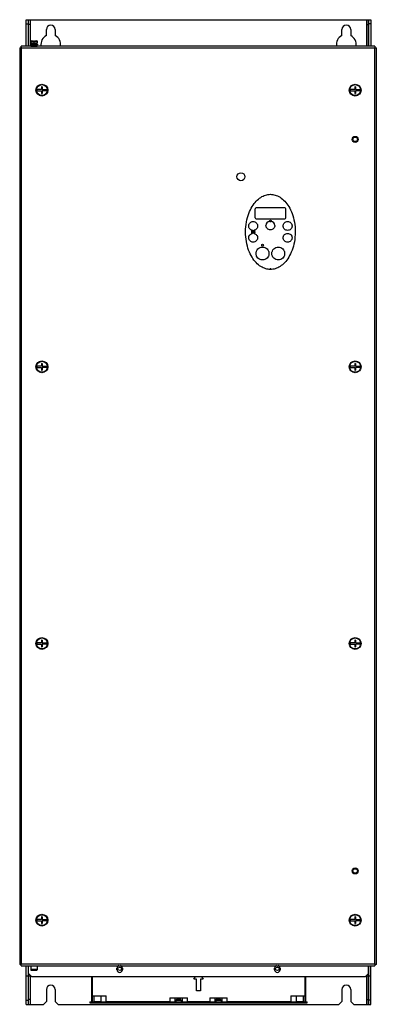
# Model space of a CAD drawing. Header units: millimetres. Extents: x 233 to 595, y 86 to 1086.
import ezdxf

# ---------------------------------------------------------------- set-up
doc = ezdxf.new("R2010")
doc.units = ezdxf.units.MM
doc.header["$LTSCALE"] = 76.080423
doc.layers.get('0').update_dxf_attribs({"linetype": 'CONTINUOUS'})

msp = doc.modelspace()

# ---------------------------------------------------------------- linework, layer by layer
at = {"color": 7, "linetype": 'Continuous'}
for p, q in [((239.6, 1059.5), (239.6, 1086.4)), ((239.6, 1086.4), (589.6, 1086.4)), ((239.6, 1082.3), (241.6, 1082.3)), ((241.6, 1086.4), (241.6, 1059.5)), ((243.6, 1081.4), (241.6, 1081.4)), ((243.6, 1086.4), (243.6, 1059.5)), ((243.9, 1059.5), (243.9, 1086.4)), ((585.3, 1086.4), (585.3, 1059.5)), ((585.6, 1059.5), (585.6, 1086.4)), ((585.6, 1081.4), (587.6, 1081.4)), ((587.6, 1059.5), (587.6, 1086.4)), ((589.6, 1082.3), (587.6, 1082.3)), ((589.6, 1086.4), (589.6, 1059.5)), ((260.1, 1070.4), (260.1, 1076.4)), ((269.1, 1076.4), (269.1, 1070.4)), ((560.1, 1070.4), (560.1, 1076.4)), ((569.1, 1076.4), (569.1, 1070.4)), ((244.1, 1061.7), (244.1, 1060.9)), ((244.1, 1061.7), (251.1, 1061.7)), ((251.1, 1060.9), (244.1, 1060.9)), ((244.3, 1064.7), (244.3, 1062.5)), ((244.3, 1064.7), (247.2, 1064.7)), ((250.9, 1062.5), (244.3, 1062.5)), ((244.4, 1059.7), (244.7, 1060.9)), ((244.5, 1061.7), (244.5, 1062.5)), ((244.6, 1065), (247.2, 1065)), ((247.2, 1064.2), (247.2, 1065)), ((247.2, 1064.2), (248, 1064.2)), ((248, 1064.2), (248, 1065)), ((248, 1065), (250.5, 1065)), ((248, 1064.7), (250.8, 1064.7)), ((250.7, 1059.7), (250.4, 1060.9)), ((250.6, 1061.7), (250.6, 1062.5)), ((250.8, 1064.7), (250.9, 1062.5)), ((251.1, 1061.7), (251.1, 1060.9)), ((233.1, 1058), (233.1, 127)), ((233.1, 1058), (234.2, 1058)), ((234.6, 1058.4), (234.6, 1059.5)), ((593.6, 1059.5), (234.6, 1059.5)), ((234.9, 127.3), (234.9, 1057.7)), ((234.9, 1057.7), (593.3, 1057.7)), ((244.4, 1059.5), (244.4, 1059.7)), ((244.4, 1059.7), (250.7, 1059.7)), ((250.7, 1059.5), (250.7, 1059.7)), ((593.3, 1057.7), (593.3, 127.3)), ((593.6, 1059.5), (593.6, 1058.4)), ((593.9, 1058), (595.1, 1058)), ((595.1, 127), (595.1, 1058)), ((255.1, 1015.5), (250.5, 1015.5)), ((250.5, 1014.3), (255.1, 1014.3)), ((255.1, 1018.3), (255.1, 1015.5)), ((256, 1018.3), (255.1, 1018.3)), ((255.1, 1014.3), (255.1, 1011.5)), ((255.1, 1011.5), (256, 1011.5)), ((256, 1018.3), (256, 1015.5)), ((256, 1015.5), (260.6, 1015.5)), ((256, 1014.3), (256, 1011.5)), ((260.6, 1014.3), (256, 1014.3)), ((573.1, 1015.5), (568.5, 1015.5)), ((568.5, 1014.3), (573.1, 1014.3)), ((573.1, 1018.3), (573.1, 1015.5)), ((574, 1018.3), (573.1, 1018.3)), ((573.1, 1014.3), (573.1, 1011.5)), ((573.1, 1011.5), (574, 1011.5)), ((574, 1018.3), (574, 1015.5)), ((574, 1015.5), (578.6, 1015.5)), ((574, 1014.3), (574, 1011.5)), ((578.6, 1014.3), (574, 1014.3)), ((472.1, 885.2), (472.1, 894.2)), ((502.1, 895.2), (473.1, 895.2)), ((503.1, 885.2), (503.1, 894.2)), ((473.1, 884.2), (502.1, 884.2)), ((255.1, 734.5), (250.5, 734.5)), ((250.5, 733.3), (255.1, 733.3)), ((255.1, 737.3), (255.1, 734.5)), ((256, 737.3), (255.1, 737.3)), ((255.1, 733.3), (255.1, 730.5)), ((255.1, 730.5), (256, 730.5)), ((256, 737.3), (256, 734.5)), ((256, 734.5), (260.6, 734.5)), ((256, 733.3), (256, 730.5)), ((260.6, 733.3), (256, 733.3)), ((573.1, 734.5), (568.5, 734.5)), ((568.5, 733.3), (573.1, 733.3)), ((573.1, 737.3), (573.1, 734.5)), ((574, 737.3), (573.1, 737.3)), ((573.1, 733.3), (573.1, 730.5)), ((573.1, 730.5), (574, 730.5)), ((574, 737.3), (574, 734.5)), ((574, 734.5), (578.6, 734.5)), ((574, 733.3), (574, 730.5)), ((578.6, 733.3), (574, 733.3)), ((255.1, 453.5), (250.5, 453.5)), ((250.5, 452.3), (255.1, 452.3)), ((255.1, 456.3), (255.1, 453.5)), ((256, 456.3), (255.1, 456.3)), ((255.1, 452.3), (255.1, 449.5)), ((256, 456.3), (256, 453.5)), ((256, 453.5), (260.6, 453.5)), ((256, 452.3), (256, 449.5)), ((260.6, 452.3), (256, 452.3)), ((573.1, 453.5), (568.5, 453.5)), ((568.5, 452.3), (573.1, 452.3)), ((574, 456.3), (573.1, 456.3)), ((573.1, 456.3), (573.1, 453.5)), ((573.1, 452.3), (573.1, 449.5)), ((574, 456.3), (574, 453.5)), ((574, 453.5), (578.6, 453.5)), ((578.6, 452.3), (574, 452.3)), ((574, 452.3), (574, 449.5)), ((255.1, 449.5), (256, 449.5)), ((573.1, 449.5), (574, 449.5)), ((255.1, 172.5), (250.5, 172.5)), ((250.5, 171.3), (255.1, 171.3)), ((256, 175.3), (255.1, 175.3)), ((255.1, 175.3), (255.1, 172.5)), ((255.1, 171.3), (255.1, 168.5)), ((256, 175.3), (256, 172.5)), ((256, 172.5), (260.6, 172.5)), ((260.6, 171.3), (256, 171.3)), ((256, 171.3), (256, 168.5)), ((573.1, 172.5), (568.5, 172.5)), ((568.5, 171.3), (573.1, 171.3)), ((574, 175.3), (573.1, 175.3)), ((573.1, 175.3), (573.1, 172.5)), ((573.1, 171.3), (573.1, 168.5)), ((574, 175.3), (574, 172.5)), ((574, 172.5), (578.6, 172.5)), ((578.6, 171.3), (574, 171.3)), ((574, 171.3), (574, 168.5)), ((255.1, 168.5), (256, 168.5)), ((573.1, 168.5), (574, 168.5)), ((234.2, 127), (233.1, 127)), ((234.6, 125.5), (234.6, 126.7)), ((234.6, 125.5), (593.6, 125.5)), ((593.3, 127.3), (234.9, 127.3)), ((239.6, 86.4), (239.6, 125.5)), ((241.9, 115.1), (241.9, 125.5)), ((242.1, 117.8), (242.1, 125.5)), ((244.4, 125.5), (244.4, 121.7)), ((250.7, 121.7), (244.4, 121.7)), ((244.4, 121.7), (244.8, 120.7)), ((250.3, 120.7), (244.8, 120.7)), ((250.7, 121.7), (250.3, 120.7)), ((250.7, 125.5), (250.7, 121.7)), ((331.8, 121.6), (331.8, 123.1)), ((337.3, 123.1), (337.3, 121.6)), ((491.8, 121.6), (491.8, 123.1)), ((497.3, 123.1), (497.3, 121.6)), ((587.1, 117.8), (587.1, 125.5)), ((587.3, 125.5), (587.3, 115.1)), ((589.6, 86.4), (589.6, 125.5)), ((593.6, 126.7), (593.6, 125.5)), ((595.1, 127), (593.9, 127)), ((244.8, 115.1), (239.6, 115.1)), ((241.6, 115.1), (241.6, 86.4)), ((242.1, 117.8), (245.1, 114.8)), ((243.6, 115.1), (243.6, 86.4)), ((243.9, 86.4), (243.9, 115.1)), ((245.1, 114.8), (584.1, 114.8)), ((305.8, 114.8), (305.8, 89.1)), ((306.8, 89.1), (306.8, 114.8)), ((409.9, 112.1), (411.5, 114.8)), ((412.6, 112.1), (409.9, 112.1)), ((412.6, 100.1), (412.6, 112.1)), ((419.2, 112.1), (416.6, 112.1)), ((416.6, 112.1), (416.6, 100.1)), ((417.6, 114.8), (419.2, 112.1)), ((522.4, 114.8), (522.4, 89.1)), ((523.4, 89.1), (523.4, 114.8)), ((584.1, 114.8), (587.1, 117.8)), ((589.6, 115.1), (584.4, 115.1)), ((585.3, 115.1), (585.3, 86.4)), ((585.6, 86.4), (585.6, 115.1)), ((587.6, 86.4), (587.6, 115.1)), ((260.1, 101.4), (260.1, 89.4)), ((269.1, 101.4), (269.1, 89.4)), ((416.6, 100.1), (412.6, 100.1)), ((560.1, 101.4), (560.1, 89.4)), ((569.1, 101.4), (569.1, 89.4)), ((239.6, 90.5), (241.6, 90.5)), ((243.6, 91.4), (241.6, 91.4)), ((305.8, 94.9), (320.7, 94.9)), ((308.2, 94.9), (308.2, 89)), ((315.4, 94.9), (315.4, 89)), ((320.7, 87.8), (320.7, 94.9)), ((385.4, 92.9), (403.3, 92.9)), ((385.4, 92.9), (385.4, 87.8)), ((390.7, 92.9), (390.7, 89)), ((392.1, 91.3), (391.6, 90.8)), ((391.6, 90.8), (397, 90.8)), ((391.6, 90.8), (391.6, 88.8)), ((392.6, 91.8), (392.1, 91.3)), ((392.1, 91.3), (392.1, 91.3)), ((392.6, 92.9), (392.6, 91.8)), ((394.1, 91.8), (392.6, 91.8)), ((394.1, 91.3), (394.1, 92.9)), ((394.1, 91.3), (394.5, 91.3)), ((394.5, 92.9), (394.5, 91.3)), ((396, 91.8), (394.5, 91.8)), ((396, 91.8), (396, 92.9)), ((396.5, 91.3), (396, 91.8)), ((396.5, 91.3), (396.5, 91.3)), ((396.5, 91.3), (397, 90.8)), ((397, 90.8), (397, 88.8)), ((397.9, 92.9), (397.9, 89)), ((403.3, 87.8), (403.3, 92.9)), ((425.9, 92.9), (443.8, 92.9)), ((425.9, 92.9), (425.9, 87.8)), ((431.2, 92.9), (431.2, 89)), ((432.6, 91.3), (432.1, 90.8)), ((432.1, 90.8), (437.5, 90.8)), ((432.1, 90.8), (432.1, 88.8)), ((433.1, 91.8), (432.6, 91.3)), ((432.6, 91.3), (432.6, 91.3)), ((433.1, 92.9), (433.1, 91.8)), ((434.6, 91.8), (433.1, 91.8)), ((434.6, 91.3), (434.6, 92.9)), ((434.6, 91.3), (435, 91.3)), ((435, 92.9), (435, 91.3)), ((436.5, 91.8), (435, 91.8)), ((436.5, 91.8), (436.5, 92.9)), ((437, 91.3), (436.5, 91.8)), ((437, 91.3), (437, 91.3)), ((437, 91.3), (437.5, 90.8)), ((437.5, 90.8), (437.5, 88.8)), ((438.4, 92.9), (438.4, 89)), ((443.8, 87.8), (443.8, 92.9)), ((508.4, 94.9), (523.4, 94.9)), ((508.4, 94.9), (508.4, 87.8)), ((513.7, 94.9), (513.7, 89)), ((520.9, 94.9), (520.9, 89)), ((585.6, 91.4), (587.6, 91.4)), ((589.6, 90.5), (587.6, 90.5)), ((239.6, 86.4), (257.1, 86.4)), ((257.1, 86.4), (260.1, 89.4)), ((269.1, 89.4), (272.1, 86.4)), ((272.1, 86.4), (557.1, 86.4)), ((304.3, 88.8), (320.7, 88.8)), ((304.3, 88.8), (304.3, 87.8)), ((304.3, 87.8), (524.8, 87.8)), ((315.4, 89), (308.2, 89)), ((308.5, 89), (308.5, 88.8)), ((311.8, 87.8), (311.8, 88.8)), ((315.1, 89), (315.1, 88.8)), ((317.7, 88.8), (317.7, 87.8)), ((318.7, 87.8), (318.7, 88.8)), ((385.4, 89.1), (320.7, 89.1)), ((385.4, 88.8), (403.3, 88.8)), ((387.4, 88.8), (387.4, 87.8)), ((388.4, 87.8), (388.4, 88.8)), ((391.6, 89), (390.7, 89)), ((391, 89), (391, 88.8)), ((397.9, 89), (397, 89)), ((397.6, 89), (397.6, 88.8)), ((400.3, 88.8), (400.3, 87.8)), ((401.3, 87.8), (401.3, 88.8)), ((425.9, 89.1), (403.3, 89.1)), ((425.9, 88.8), (443.8, 88.8)), ((427.9, 88.8), (427.9, 87.8)), ((428.9, 87.8), (428.9, 88.8)), ((432.1, 89), (431.2, 89)), ((431.5, 89), (431.5, 88.8)), ((438.4, 89), (437.5, 89)), ((438.1, 89), (438.1, 88.8)), ((440.8, 88.8), (440.8, 87.8)), ((441.8, 87.8), (441.8, 88.8)), ((508.4, 89.1), (443.8, 89.1)), ((508.4, 88.8), (524.8, 88.8)), ((510.4, 88.8), (510.4, 87.8)), ((511.4, 87.8), (511.4, 88.8)), ((520.9, 89), (513.7, 89)), ((514, 89), (514, 88.8)), ((517.3, 88.8), (517.3, 87.8)), ((520.6, 89), (520.6, 88.8)), ((524.8, 87.8), (524.8, 88.8)), ((557.1, 86.4), (560.1, 89.4)), ((569.1, 89.4), (572.1, 86.4)), ((572.1, 86.4), (589.6, 86.4))]:
    msp.add_line(p, q, dxfattribs=at)
for centre, radius in [((255.6, 1014.9), 6), ((255.6, 1014.9), 5.56), ((573.6, 1014.9), 6), ((573.6, 1014.9), 5.56), ((573.6, 964.9), 3.06), ((573.6, 964.9), 2.25), ((457.6, 926.9), 4), ((487.6, 881.9), 0.9), ((470.1, 870.9), 0.9), ((479.6, 857.4), 0.9), ((255.6, 733.9), 6), ((255.6, 733.9), 5.56), ((573.6, 733.9), 6), ((573.6, 733.9), 5.56), ((255.6, 452.9), 6), ((255.6, 452.9), 5.56), ((573.6, 452.9), 6), ((573.6, 452.9), 5.56), ((573.6, 221.9), 3.06), ((573.6, 221.9), 2.25), ((255.6, 171.9), 6), ((255.6, 171.9), 5.56), ((573.6, 171.9), 6), ((573.6, 171.9), 5.56), ((334.6, 122.4), 1.8), ((494.6, 122.4), 1.8)]:
    msp.add_circle(centre, radius, dxfattribs=at)
for centre, radius, start, end in [((264.6, 1076.4), 4.5, 0, 180), ((564.6, 1076.4), 4.5, 0, 180), ((264.6, 1061.4), 10, 116.7437, 190.5491), ((264.6, 1061.4), 10, 349.4198, 63.2563), ((564.6, 1061.4), 10, 116.7437, 190.5491), ((564.6, 1061.4), 10, 349.4198, 63.2563), ((244.6, 1064.7), 0.3, 90, 178.7), ((250.5, 1064.7), 0.3, 1.3, 90), ((241.1, 1072), 15.6, 243.9057, 244.7547), ((244.8, 1079.9), 24.3, 244.732, 245.074), ((260.4, 1113.7), 61.5, 245.1147, 245.4229), ((156.8, 1022), 85.8, 24.6027, 24.7626), ((649.3, 1032.1), 61.7, 155.1151, 155.4225), ((557.6, 1135.6), 85.7, 294.6023, 294.7624), ((615.4, 1047.8), 24.3, 154.7324, 155.075), ((607.5, 1051.5), 15.6, 153.9052, 154.7545), ((255.6, 1014.9), 5.12, 173.2699, 186.7301), ((255.6, 1014.9), 5.12, 353.2699, 6.7301), ((573.6, 1014.9), 5.12, 173.2699, 186.7301), ((573.6, 1014.9), 5.12, 353.2699, 6.7301), ((473.1, 894.2), 1, 90.0416, 179.9695), ((502.1, 894.2), 1, 0.0416, 89.9695), ((473.1, 885.2), 1, 180.0416, 269.9695), ((487.5, 877.4), 4.5, 101.4001, 179.9824), ((487.5, 877.4), 4.5, 0.0177, 78.4208), ((502.1, 885.2), 1, 270.0416, 359.9695), ((470.1, 870.9), 1.9, 121.8957, 238.1043), ((470, 876.9), 4.48, 257.1138, 282.9937), ((470.1, 870.9), 1.9, 301.7883, 58.2117), ((470, 865), 4.48, 77.0065, 102.8864), ((487.6, 832.9), 0.65, 3.5204, 176.8907), ((255.6, 733.9), 5.12, 173.2699, 186.7301), ((255.6, 733.9), 5.12, 353.2699, 6.7301), ((573.6, 733.9), 5.12, 173.2699, 186.7301), ((573.6, 733.9), 5.12, 353.2699, 6.7301), ((255.6, 452.9), 5.12, 173.2699, 186.7301), ((255.6, 452.9), 5.12, 353.2699, 6.7301), ((573.6, 452.9), 5.12, 173.2699, 186.7301), ((573.6, 452.9), 5.12, 353.2699, 6.7301), ((255.6, 171.9), 5.12, 173.2699, 186.7301), ((255.6, 171.9), 5.12, 353.2699, 6.7301), ((573.6, 171.9), 5.12, 173.2699, 186.7301), ((573.6, 171.9), 5.12, 353.2699, 6.7301), ((220.6, 133.5), 15.6, 333.9052, 334.7545), ((178.8, 153), 61.7, 335.1151, 335.4225), ((273.3, 43.3), 92.4, 114.606, 114.7438), ((212.7, 137.3), 24.3, 334.7324, 335.075), ((334.6, 123.1), 2.75, 107.1818, 180), ((334.6, 121.6), 2.75, 180, 360), ((334.6, 123.1), 2.75, 0, 72.8191), ((494.6, 123.1), 2.75, 107.1818, 180), ((494.6, 121.6), 2.75, 180, 360), ((494.6, 123.1), 2.75, 0, 72.8191), ((567.7, 71.4), 61.5, 65.1147, 65.4229), ((671.3, 163), 85.8, 204.6027, 204.7626), ((583.3, 105.1), 24.3, 64.732, 65.074), ((587, 113), 15.6, 63.9057, 64.7547), ((264.6, 101.4), 4.5, 0, 180), ((564.6, 101.4), 4.5, 0, 180), ((307.1, 89.1), 1.3, 180, 195.021), ((307.1, 89.1), 0.3, 180, 270), ((522.1, 89.1), 0.3, 300.1189, 360), ((522.1, 89.1), 1.3, 344.979, 360)]:
    msp.add_arc(centre, radius, start, end, dxfattribs=at)
for points in [[(234.6, 1058.4), (234.6, 1058.2), (234.7, 1058.1), (234.8, 1057.9)], [(593.9, 1058), (593.8, 1058), (593.6, 1057.9), (593.5, 1057.8)], [(462.3, 870.9), (462.4, 874.5), (462.9, 881.2), (465.4, 889.9), (468.9, 897), (472.9, 902.3), (477.7, 906.3), (482.5, 908.5), (485.9, 909.1), (487.6, 909.1)], [(487.6, 909.1), (489.1, 909.1), (492.3, 908.6), (497.3, 906.4), (502.3, 902.3), (506.3, 896.9), (509.8, 889.7), (512.2, 881.1), (512.8, 874.5), (512.8, 870.9)], [(487.6, 832.8), (486, 832.8), (482.8, 833.3), (477.8, 835.4), (472.8, 839.6), (468.8, 845), (465.3, 852.1), (462.9, 860.8), (462.4, 867.4), (462.3, 870.9)], [(512.8, 870.9), (512.7, 867.3), (512.2, 860.6), (509.7, 852), (506.3, 844.9), (502.2, 839.5), (497.4, 835.5), (492.6, 833.3), (489.2, 832.8), (487.6, 832.8)], [(234.2, 127), (234.4, 127.1), (234.5, 127.2), (234.7, 127.2)], [(593.6, 126.7), (593.5, 126.8), (593.4, 127), (593.4, 127.1)]]:
    msp.add_open_spline(points, degree=3, dxfattribs=at)
for points, knots in [([(465.6, 876.9), (465.6, 877.2), (465.6, 877.8), (466, 879), (466.8, 880.2), (468.3, 881.2), (470, 881.5), (471.8, 881.2), (473.3, 880.2), (474.1, 879), (474.5, 877.8), (474.5, 877.2), (474.5, 876.9)], [0, 0, 0, 0, 0.06397, 0.12707, 0.25256, 0.3766, 0.49998, 0.62336, 0.74737, 0.87285, 0.93598, 1, 1, 1, 1]), ([(486.7, 881.8), (487, 881.9), (487.6, 882), (488.2, 881.9), (488.4, 881.8)], [0, 0, 0, 0, 0.50002, 1, 1, 1, 1]), ([(500.5, 876.9), (500.5, 877.2), (500.6, 877.8), (501, 879), (501.8, 880.2), (503.3, 881.2), (505, 881.5), (506.8, 881.2), (508.3, 880.2), (509.1, 879), (509.5, 877.8), (509.5, 877.2), (509.5, 876.9)], [0, 0, 0, 0, 0.06397, 0.12707, 0.25257, 0.37662, 0.50001, 0.62338, 0.74738, 0.87286, 0.93598, 1, 1, 1, 1]), ([(469.1, 872.5), (468.6, 872.7), (467.6, 873), (466.5, 874.1), (465.7, 875.4), (465.6, 876.4), (465.6, 876.9)], [0, 0, 0, 0, 0.24999, 0.49996, 0.74995, 1, 1, 1, 1]), ([(474.5, 876.9), (474.5, 876.4), (474.4, 875.4), (473.6, 874.1), (472.5, 873), (471.5, 872.7), (471.1, 872.5)], [0, 0, 0, 0, 0.25004, 0.50003, 0.75001, 1, 1, 1, 1]), ([(492, 877.4), (492, 877.1), (492, 876.5), (491.6, 875.4), (490.8, 874.1), (489.3, 873.2), (487.5, 872.8), (485.8, 873.2), (484.3, 874.1), (483.5, 875.4), (483.1, 876.5), (483, 877.1), (483, 877.4)], [0, 0, 0, 0, 0.06396, 0.12706, 0.25254, 0.37659, 0.5, 0.62338, 0.7474, 0.87287, 0.93599, 1, 1, 1, 1]), ([(509.5, 876.9), (509.5, 876.6), (509.5, 876), (509.1, 874.9), (508.3, 873.6), (506.8, 872.7), (505, 872.3), (503.3, 872.7), (501.8, 873.6), (501, 874.9), (500.6, 876), (500.5, 876.6), (500.5, 876.9)], [0, 0, 0, 0, 0.06397, 0.12707, 0.25256, 0.3766, 0.49998, 0.62336, 0.74737, 0.87285, 0.93598, 1, 1, 1, 1]), ([(465.6, 864.9), (465.6, 865.4), (465.7, 866.4), (466.5, 867.8), (467.6, 868.8), (468.6, 869.2), (469.1, 869.3)], [0, 0, 0, 0, 0.25005, 0.50004, 0.75001, 1, 1, 1, 1]), ([(474.5, 864.9), (474.5, 864.6), (474.5, 864), (474.1, 862.9), (473.3, 861.6), (471.8, 860.7), (470, 860.3), (468.3, 860.7), (466.8, 861.6), (466, 862.9), (465.6, 864), (465.6, 864.6), (465.6, 864.9)], [0, 0, 0, 0, 0.06397, 0.12707, 0.25257, 0.37662, 0.50001, 0.62338, 0.74738, 0.87286, 0.93598, 1, 1, 1, 1]), ([(471.1, 869.3), (471.5, 869.2), (472.5, 868.8), (473.6, 867.8), (474.4, 866.4), (474.5, 865.4), (474.5, 864.9)], [0, 0, 0, 0, 0.24999, 0.49997, 0.74996, 1, 1, 1, 1]), ([(500.5, 864.9), (500.5, 865.2), (500.6, 865.8), (501, 867), (501.8, 868.2), (503.3, 869.2), (505, 869.5), (506.8, 869.2), (508.3, 868.2), (509.1, 867), (509.5, 865.8), (509.5, 865.2), (509.5, 864.9)], [0, 0, 0, 0, 0.06397, 0.12707, 0.25257, 0.37662, 0.50001, 0.62338, 0.74738, 0.87286, 0.93598, 1, 1, 1, 1]), ([(509.5, 864.9), (509.5, 864.6), (509.5, 864), (509.1, 862.9), (508.3, 861.6), (506.8, 860.7), (505, 860.3), (503.3, 860.7), (501.8, 861.6), (501, 862.9), (500.6, 864), (500.5, 864.6), (500.5, 864.9)], [0, 0, 0, 0, 0.06397, 0.12707, 0.25256, 0.3766, 0.49998, 0.62336, 0.74737, 0.87285, 0.93598, 1, 1, 1, 1]), ([(473, 848.9), (473, 849.4), (473.1, 850.2), (473.6, 851.9), (474.8, 853.7), (477, 855.1), (479.5, 855.6), (482.1, 855.1), (484.3, 853.7), (485.5, 851.9), (486, 850.2), (486, 849.4), (486, 848.9)], [0, 0, 0, 0, 0.0637, 0.12664, 0.25113, 0.37525, 0.49993, 0.62464, 0.7488, 0.87334, 0.93629, 1, 1, 1, 1]), ([(489, 848.9), (489, 849.4), (489.1, 850.2), (489.6, 851.9), (490.8, 853.7), (493, 855.1), (495.5, 855.6), (498.1, 855.1), (500.3, 853.7), (501.5, 851.9), (502, 850.2), (502, 849.4), (502, 848.9)], [0, 0, 0, 0, 0.0637, 0.12664, 0.25114, 0.37526, 0.49995, 0.62465, 0.7488, 0.87334, 0.93629, 1, 1, 1, 1]), ([(486, 848.9), (486, 848.5), (486, 847.6), (485.5, 846), (484.3, 844.2), (482.1, 842.8), (479.5, 842.3), (477, 842.8), (474.8, 844.2), (473.6, 846), (473.1, 847.6), (473, 848.5), (473, 848.9)], [0, 0, 0, 0, 0.0637, 0.12664, 0.25114, 0.37526, 0.49995, 0.62465, 0.7488, 0.87334, 0.93629, 1, 1, 1, 1]), ([(502, 848.9), (502, 848.5), (502, 847.6), (501.5, 846), (500.3, 844.2), (498.1, 842.8), (495.5, 842.3), (493, 842.8), (490.8, 844.2), (489.6, 846), (489.1, 847.6), (489, 848.5), (489, 848.9)], [0, 0, 0, 0, 0.0637, 0.12664, 0.25113, 0.37525, 0.49993, 0.62464, 0.7488, 0.87334, 0.93629, 1, 1, 1, 1])]:
    msp.add_open_spline(points, degree=3, knots=knots, dxfattribs=at)

doc.saveas('drawing.dxf')
